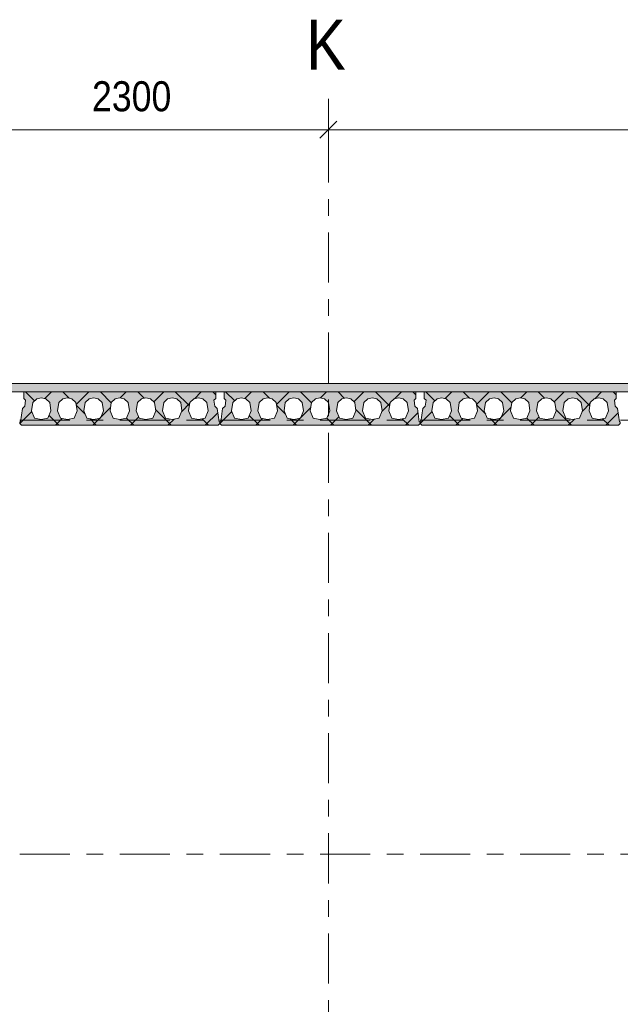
# Model space of a CAD drawing. Header units: millimetres. Extents: x -914 to -73, y -1403 to -809.
# Tile 35 of 79: x -581 to -545, y -1203 to -1144. Entities that reach past the tile are written whole.
import ezdxf

# ---------------------------------------------------------------- set-up
doc = ezdxf.new("R2010")
doc.units = ezdxf.units.MM
for name, pattern in [('XKITLINE00', [0]), ('XKITLINE01', [4, 1, -1, 1, -1]), ('XKITLINE03', [6, 3, -1, 1, -1])]:
    doc.linetypes.add(name, pattern=pattern)
for name, color, linetype, lineweight in [('Offset', 4, 'Continuous', 0), ('Onderdeel', 2, 'Continuous', 0), ('Stramien', 4, 'Continuous', 0)]:
    doc.layers.add(name, color=color, linetype=linetype, lineweight=lineweight)
doc.styles.add('ARIAL', font='arial.ttf')

msp = doc.modelspace()

# ---------------------------------------------------------------- hatches: boundary and pattern name
at = {"layer": 'Onderdeel'}
msp.add_hatch(color=256, dxfattribs=at).paths.add_polyline_path([(-514.814, -1166.246), (-688.818, -1166.246), (-688.818, -1165.746), (-514.814, -1165.746)], flags=17)
h = msp.add_hatch(color=256, dxfattribs=at)
h.paths.add_polyline_path([(-580.719, -1168.246), (-580.819, -1168.146), (-580.819, -1168.046), (-580.769, -1168.046), (-580.654, -1167.24), (-580.512, -1167.099), (-580.463, -1166.752), (-580.569, -1166.646), (-580.569, -1166.246), (-569.069, -1166.246), (-569.069, -1166.646), (-569.175, -1166.752), (-569.125, -1167.099), (-568.984, -1167.24), (-568.869, -1168.046), (-568.819, -1168.046), (-568.819, -1168.146), (-568.919, -1168.246)], flags=17)
h.paths.add_polyline_path([(-579.529, -1166.596), (-579.8, -1166.663), (-580.038, -1166.893), (-580.114, -1167.378), (-579.934, -1167.82), (-579.529, -1167.896), (-579.123, -1167.82), (-578.944, -1167.378), (-579.019, -1166.893), (-579.257, -1166.663)])
h.paths.add_polyline_path([(-577.959, -1166.596), (-578.23, -1166.663), (-578.468, -1166.893), (-578.544, -1167.378), (-578.364, -1167.82), (-577.959, -1167.896), (-577.553, -1167.82), (-577.374, -1167.378), (-577.449, -1166.893), (-577.687, -1166.663)])
h.paths.add_polyline_path([(-576.389, -1166.596), (-576.66, -1166.663), (-576.898, -1166.893), (-576.974, -1167.378), (-576.794, -1167.82), (-576.389, -1167.896), (-575.983, -1167.82), (-575.804, -1167.378), (-575.879, -1166.893), (-576.117, -1166.663)])
h.paths.add_polyline_path([(-574.819, -1166.596), (-575.09, -1166.663), (-575.328, -1166.893), (-575.404, -1167.378), (-575.224, -1167.82), (-574.819, -1167.896), (-574.413, -1167.82), (-574.234, -1167.378), (-574.309, -1166.893), (-574.547, -1166.663)])
h.paths.add_polyline_path([(-573.249, -1166.596), (-573.52, -1166.663), (-573.758, -1166.893), (-573.834, -1167.378), (-573.654, -1167.82), (-573.249, -1167.896), (-572.843, -1167.82), (-572.664, -1167.378), (-572.739, -1166.893), (-572.977, -1166.663)])
h.paths.add_polyline_path([(-571.679, -1166.596), (-571.95, -1166.663), (-572.188, -1166.893), (-572.264, -1167.378), (-572.084, -1167.82), (-571.679, -1167.896), (-571.273, -1167.82), (-571.094, -1167.378), (-571.169, -1166.893), (-571.407, -1166.663)])
h.paths.add_polyline_path([(-570.109, -1166.596), (-570.38, -1166.663), (-570.618, -1166.893), (-570.694, -1167.378), (-570.514, -1167.82), (-570.109, -1167.896), (-569.703, -1167.82), (-569.524, -1167.378), (-569.599, -1166.893), (-569.837, -1166.663)])
h = msp.add_hatch(color=256, dxfattribs=at)
h.paths.add_polyline_path([(-568.719, -1168.246), (-568.819, -1168.146), (-568.819, -1168.046), (-568.769, -1168.046), (-568.654, -1167.24), (-568.512, -1167.099), (-568.463, -1166.752), (-568.569, -1166.646), (-568.569, -1166.246), (-557.069, -1166.246), (-557.069, -1166.646), (-557.175, -1166.752), (-557.125, -1167.099), (-556.984, -1167.24), (-556.869, -1168.046), (-556.819, -1168.046), (-556.819, -1168.146), (-556.919, -1168.246)], flags=17)
h.paths.add_polyline_path([(-567.529, -1166.596), (-567.8, -1166.663), (-568.038, -1166.893), (-568.114, -1167.378), (-567.934, -1167.82), (-567.529, -1167.896), (-567.123, -1167.82), (-566.944, -1167.378), (-567.019, -1166.893), (-567.257, -1166.663)])
h.paths.add_polyline_path([(-565.959, -1166.596), (-566.23, -1166.663), (-566.468, -1166.893), (-566.544, -1167.378), (-566.364, -1167.82), (-565.959, -1167.896), (-565.553, -1167.82), (-565.374, -1167.378), (-565.449, -1166.893), (-565.687, -1166.663)])
h.paths.add_polyline_path([(-564.389, -1166.596), (-564.66, -1166.663), (-564.898, -1166.893), (-564.974, -1167.378), (-564.794, -1167.82), (-564.389, -1167.896), (-563.983, -1167.82), (-563.804, -1167.378), (-563.879, -1166.893), (-564.117, -1166.663)])
h.paths.add_polyline_path([(-562.819, -1166.596), (-563.09, -1166.663), (-563.328, -1166.893), (-563.404, -1167.378), (-563.224, -1167.82), (-562.819, -1167.896), (-562.413, -1167.82), (-562.234, -1167.378), (-562.309, -1166.893), (-562.547, -1166.663)])
h.paths.add_polyline_path([(-561.249, -1166.596), (-561.52, -1166.663), (-561.758, -1166.893), (-561.834, -1167.378), (-561.654, -1167.82), (-561.249, -1167.896), (-560.843, -1167.82), (-560.664, -1167.378), (-560.739, -1166.893), (-560.977, -1166.663)])
h.paths.add_polyline_path([(-559.679, -1166.596), (-559.95, -1166.663), (-560.188, -1166.893), (-560.264, -1167.378), (-560.084, -1167.82), (-559.679, -1167.896), (-559.273, -1167.82), (-559.094, -1167.378), (-559.169, -1166.893), (-559.407, -1166.663)])
h.paths.add_polyline_path([(-558.109, -1166.596), (-558.38, -1166.663), (-558.618, -1166.893), (-558.694, -1167.378), (-558.514, -1167.82), (-558.109, -1167.896), (-557.703, -1167.82), (-557.524, -1167.378), (-557.599, -1166.893), (-557.837, -1166.663)])
h = msp.add_hatch(color=256, dxfattribs=at)
h.paths.add_polyline_path([(-556.719, -1168.246), (-556.819, -1168.146), (-556.819, -1168.046), (-556.769, -1168.046), (-556.654, -1167.24), (-556.512, -1167.099), (-556.463, -1166.752), (-556.569, -1166.646), (-556.569, -1166.246), (-545.069, -1166.246), (-545.069, -1166.646), (-545.175, -1166.752), (-545.125, -1167.099), (-544.984, -1167.24), (-544.869, -1168.046), (-544.819, -1168.046), (-544.819, -1168.146), (-544.919, -1168.246)], flags=17)
h.paths.add_polyline_path([(-555.529, -1166.596), (-555.8, -1166.663), (-556.038, -1166.893), (-556.114, -1167.378), (-555.934, -1167.82), (-555.529, -1167.896), (-555.123, -1167.82), (-554.944, -1167.378), (-555.019, -1166.893), (-555.257, -1166.663)])
h.paths.add_polyline_path([(-553.959, -1166.596), (-554.23, -1166.663), (-554.468, -1166.893), (-554.544, -1167.378), (-554.364, -1167.82), (-553.959, -1167.896), (-553.553, -1167.82), (-553.374, -1167.378), (-553.449, -1166.893), (-553.687, -1166.663)])
h.paths.add_polyline_path([(-552.389, -1166.596), (-552.66, -1166.663), (-552.898, -1166.893), (-552.974, -1167.378), (-552.794, -1167.82), (-552.389, -1167.896), (-551.983, -1167.82), (-551.804, -1167.378), (-551.879, -1166.893), (-552.117, -1166.663)])
h.paths.add_polyline_path([(-550.819, -1166.596), (-551.09, -1166.663), (-551.328, -1166.893), (-551.404, -1167.378), (-551.224, -1167.82), (-550.819, -1167.896), (-550.413, -1167.82), (-550.234, -1167.378), (-550.309, -1166.893), (-550.547, -1166.663)])
h.paths.add_polyline_path([(-549.249, -1166.596), (-549.52, -1166.663), (-549.758, -1166.893), (-549.834, -1167.378), (-549.654, -1167.82), (-549.249, -1167.896), (-548.843, -1167.82), (-548.664, -1167.378), (-548.739, -1166.893), (-548.977, -1166.663)])
h.paths.add_polyline_path([(-547.679, -1166.596), (-547.95, -1166.663), (-548.188, -1166.893), (-548.264, -1167.378), (-548.084, -1167.82), (-547.679, -1167.896), (-547.273, -1167.82), (-547.094, -1167.378), (-547.169, -1166.893), (-547.407, -1166.663)])
h.paths.add_polyline_path([(-546.109, -1166.596), (-546.38, -1166.663), (-546.618, -1166.893), (-546.694, -1167.378), (-546.514, -1167.82), (-546.109, -1167.896), (-545.703, -1167.82), (-545.524, -1167.378), (-545.599, -1166.893), (-545.837, -1166.663)])

# ---------------------------------------------------------------- linework, layer by layer
at = {"layer": 'Offset', "linetype": 'XKITLINE00', "lineweight": 0}
for p, q in [((-562.314, -1152.704), (-562.314, -1148.744)), ((-562.314, -1152.704), (-562.314, -1148.744)), ((-561.805, -1150.035), (-562.823, -1151.053)), ((-561.805, -1150.035), (-562.823, -1151.053)), ((-585.314, -1150.544), (-562.314, -1150.544)), ((-562.314, -1150.544), (-513.814, -1150.544))]:
    msp.add_line(p, q, dxfattribs=at)
at = {"layer": 'Offset'}
msp.add_point((-562.314, -1150.544), dxfattribs=at)
msp.add_point((-562.314, -1150.544), dxfattribs=at)
at = {"layer": 'Onderdeel', "linetype": 'XKITLINE00', "lineweight": 0}
for p, q in [((-514.814, -1165.746), (-688.818, -1165.746)), ((-688.818, -1166.246), (-514.814, -1166.246)), ((-580.569, -1166.646), (-580.569, -1166.246)), ((-569.069, -1166.246), (-580.569, -1166.246)), ((-579.931, -1166.789), (-580.474, -1166.246)), ((-579.32, -1166.648), (-578.919, -1166.246)), ((-577.852, -1166.622), (-578.229, -1166.246)), ((-577.432, -1167.005), (-576.674, -1166.246)), ((-575.328, -1166.902), (-575.984, -1166.246)), ((-574.787, -1166.604), (-574.429, -1166.246)), ((-573.361, -1166.624), (-573.738, -1166.246)), ((-572.786, -1166.848), (-572.184, -1166.246)), ((-570.649, -1167.091), (-571.493, -1166.246)), ((-570.349, -1166.657), (-569.938, -1166.246)), ((-569.069, -1166.426), (-569.248, -1166.246)), ((-569.069, -1166.246), (-569.069, -1166.646)), ((-568.569, -1166.646), (-568.569, -1166.246)), ((-557.069, -1166.246), (-568.569, -1166.246)), ((-567.931, -1166.789), (-568.474, -1166.246)), ((-567.32, -1166.648), (-566.919, -1166.246)), ((-565.852, -1166.622), (-566.229, -1166.246)), ((-565.432, -1167.005), (-564.674, -1166.246)), ((-563.328, -1166.902), (-563.984, -1166.246)), ((-562.787, -1166.604), (-562.429, -1166.246)), ((-561.361, -1166.624), (-561.738, -1166.246)), ((-560.786, -1166.848), (-560.184, -1166.246)), ((-558.649, -1167.091), (-559.493, -1166.246)), ((-558.349, -1166.657), (-557.938, -1166.246)), ((-557.069, -1166.426), (-557.248, -1166.246)), ((-557.069, -1166.246), (-557.069, -1166.646)), ((-556.569, -1166.646), (-556.569, -1166.246)), ((-545.069, -1166.246), (-556.569, -1166.246)), ((-555.931, -1166.789), (-556.474, -1166.246)), ((-555.32, -1166.648), (-554.919, -1166.246)), ((-553.852, -1166.622), (-554.229, -1166.246)), ((-553.432, -1167.005), (-552.674, -1166.246)), ((-551.328, -1166.902), (-551.984, -1166.246)), ((-550.787, -1166.604), (-550.429, -1166.246)), ((-549.361, -1166.624), (-549.738, -1166.246)), ((-548.786, -1166.848), (-548.184, -1166.246)), ((-546.649, -1167.091), (-547.493, -1166.246)), ((-546.349, -1166.657), (-545.938, -1166.246)), ((-545.069, -1166.426), (-545.248, -1166.246)), ((-545.069, -1166.246), (-545.069, -1166.646)), ((-580.463, -1166.752), (-580.569, -1166.646)), ((-580.512, -1167.099), (-580.463, -1166.752)), ((-580.038, -1166.893), (-580.114, -1167.378)), ((-579.8, -1166.663), (-580.038, -1166.893)), ((-580.038, -1166.893), (-580.037, -1166.893)), ((-579.529, -1166.596), (-579.8, -1166.663)), ((-579.257, -1166.663), (-579.529, -1166.596)), ((-579.019, -1166.893), (-579.257, -1166.663)), ((-579.257, -1166.663), (-579.257, -1166.663)), ((-578.944, -1167.378), (-579.019, -1166.893)), ((-578.468, -1166.893), (-578.544, -1167.378)), ((-578.23, -1166.663), (-578.468, -1166.893)), ((-578.468, -1166.893), (-578.467, -1166.893)), ((-577.959, -1166.596), (-578.23, -1166.663)), ((-577.687, -1166.663), (-577.959, -1166.596)), ((-577.449, -1166.893), (-577.687, -1166.663)), ((-577.687, -1166.663), (-577.687, -1166.663)), ((-577.374, -1167.378), (-577.449, -1166.893)), ((-576.898, -1166.893), (-576.974, -1167.378)), ((-576.66, -1166.663), (-576.898, -1166.893)), ((-576.898, -1166.893), (-576.897, -1166.893)), ((-576.389, -1166.596), (-576.66, -1166.663)), ((-576.117, -1166.663), (-576.389, -1166.596)), ((-575.879, -1166.893), (-576.117, -1166.663)), ((-576.117, -1166.663), (-576.117, -1166.663)), ((-575.804, -1167.378), (-575.879, -1166.893)), ((-575.328, -1166.893), (-575.404, -1167.378)), ((-575.09, -1166.663), (-575.328, -1166.893)), ((-575.328, -1166.893), (-575.327, -1166.893)), ((-574.819, -1166.596), (-575.09, -1166.663)), ((-574.547, -1166.663), (-574.819, -1166.596)), ((-574.309, -1166.893), (-574.547, -1166.663)), ((-574.547, -1166.663), (-574.547, -1166.663)), ((-574.234, -1167.378), (-574.309, -1166.893)), ((-573.758, -1166.893), (-573.834, -1167.378)), ((-573.52, -1166.663), (-573.758, -1166.893)), ((-573.758, -1166.893), (-573.757, -1166.893)), ((-573.249, -1166.596), (-573.52, -1166.663)), ((-572.977, -1166.663), (-573.249, -1166.596)), ((-572.739, -1166.893), (-572.977, -1166.663)), ((-572.977, -1166.663), (-572.977, -1166.663)), ((-572.664, -1167.378), (-572.739, -1166.893)), ((-572.188, -1166.893), (-572.264, -1167.378)), ((-571.95, -1166.663), (-572.188, -1166.893)), ((-572.188, -1166.893), (-572.187, -1166.893)), ((-571.679, -1166.596), (-571.95, -1166.663)), ((-571.407, -1166.663), (-571.679, -1166.596)), ((-571.169, -1166.893), (-571.407, -1166.663)), ((-571.407, -1166.663), (-571.407, -1166.663)), ((-571.094, -1167.378), (-571.169, -1166.893)), ((-571.11, -1167.418), (-570.622, -1166.93)), ((-570.618, -1166.893), (-570.694, -1167.378)), ((-570.38, -1166.663), (-570.618, -1166.893)), ((-570.618, -1166.893), (-570.617, -1166.893)), ((-570.109, -1166.596), (-570.38, -1166.663)), ((-569.837, -1166.663), (-570.109, -1166.596)), ((-569.599, -1166.893), (-569.837, -1166.663)), ((-569.837, -1166.663), (-569.837, -1166.663)), ((-569.524, -1167.378), (-569.599, -1166.893)), ((-569.069, -1166.646), (-569.175, -1166.752)), ((-569.175, -1166.752), (-569.174, -1166.752)), ((-569.175, -1166.752), (-569.125, -1167.099)), ((-569.069, -1166.646), (-569.068, -1166.646)), ((-568.463, -1166.752), (-568.569, -1166.646)), ((-568.512, -1167.099), (-568.463, -1166.752)), ((-568.038, -1166.893), (-568.114, -1167.378)), ((-567.8, -1166.663), (-568.038, -1166.893)), ((-568.038, -1166.893), (-568.037, -1166.893)), ((-567.529, -1166.596), (-567.8, -1166.663)), ((-567.257, -1166.663), (-567.529, -1166.596)), ((-567.019, -1166.893), (-567.257, -1166.663)), ((-567.257, -1166.663), (-567.257, -1166.663)), ((-566.944, -1167.378), (-567.019, -1166.893)), ((-566.468, -1166.893), (-566.544, -1167.378)), ((-566.23, -1166.663), (-566.468, -1166.893)), ((-566.468, -1166.893), (-566.467, -1166.893)), ((-565.959, -1166.596), (-566.23, -1166.663)), ((-565.687, -1166.663), (-565.959, -1166.596)), ((-565.449, -1166.893), (-565.687, -1166.663)), ((-565.687, -1166.663), (-565.687, -1166.663)), ((-565.374, -1167.378), (-565.449, -1166.893)), ((-564.898, -1166.893), (-564.974, -1167.378)), ((-564.66, -1166.663), (-564.898, -1166.893)), ((-564.898, -1166.893), (-564.897, -1166.893)), ((-564.389, -1166.596), (-564.66, -1166.663)), ((-564.117, -1166.663), (-564.389, -1166.596)), ((-563.879, -1166.893), (-564.117, -1166.663)), ((-564.117, -1166.663), (-564.117, -1166.663)), ((-563.804, -1167.378), (-563.879, -1166.893)), ((-563.328, -1166.893), (-563.404, -1167.378)), ((-563.09, -1166.663), (-563.328, -1166.893)), ((-563.328, -1166.893), (-563.327, -1166.893)), ((-562.819, -1166.596), (-563.09, -1166.663)), ((-562.547, -1166.663), (-562.819, -1166.596)), ((-562.309, -1166.893), (-562.547, -1166.663)), ((-562.547, -1166.663), (-562.547, -1166.663)), ((-562.234, -1167.378), (-562.309, -1166.893)), ((-561.758, -1166.893), (-561.834, -1167.378)), ((-561.52, -1166.663), (-561.758, -1166.893)), ((-561.758, -1166.893), (-561.757, -1166.893)), ((-561.249, -1166.596), (-561.52, -1166.663)), ((-560.977, -1166.663), (-561.249, -1166.596)), ((-560.739, -1166.893), (-560.977, -1166.663)), ((-560.977, -1166.663), (-560.977, -1166.663)), ((-560.664, -1167.378), (-560.739, -1166.893)), ((-560.188, -1166.893), (-560.264, -1167.378)), ((-559.95, -1166.663), (-560.188, -1166.893)), ((-560.188, -1166.893), (-560.187, -1166.893)), ((-559.679, -1166.596), (-559.95, -1166.663)), ((-559.407, -1166.663), (-559.679, -1166.596)), ((-559.169, -1166.893), (-559.407, -1166.663)), ((-559.407, -1166.663), (-559.407, -1166.663)), ((-559.094, -1167.378), (-559.169, -1166.893)), ((-559.11, -1167.418), (-558.622, -1166.93)), ((-558.618, -1166.893), (-558.694, -1167.378)), ((-558.38, -1166.663), (-558.618, -1166.893)), ((-558.618, -1166.893), (-558.617, -1166.893)), ((-558.109, -1166.596), (-558.38, -1166.663)), ((-557.837, -1166.663), (-558.109, -1166.596)), ((-557.599, -1166.893), (-557.837, -1166.663)), ((-557.837, -1166.663), (-557.837, -1166.663)), ((-557.524, -1167.378), (-557.599, -1166.893)), ((-557.069, -1166.646), (-557.175, -1166.752)), ((-557.175, -1166.752), (-557.174, -1166.752)), ((-557.175, -1166.752), (-557.125, -1167.099)), ((-557.069, -1166.646), (-557.068, -1166.646)), ((-556.463, -1166.752), (-556.569, -1166.646)), ((-556.512, -1167.099), (-556.463, -1166.752)), ((-556.038, -1166.893), (-556.114, -1167.378)), ((-555.8, -1166.663), (-556.038, -1166.893)), ((-556.038, -1166.893), (-556.037, -1166.893)), ((-555.529, -1166.596), (-555.8, -1166.663)), ((-555.257, -1166.663), (-555.529, -1166.596)), ((-555.019, -1166.893), (-555.257, -1166.663)), ((-555.257, -1166.663), (-555.257, -1166.663)), ((-554.944, -1167.378), (-555.019, -1166.893)), ((-554.468, -1166.893), (-554.544, -1167.378)), ((-554.23, -1166.663), (-554.468, -1166.893)), ((-554.468, -1166.893), (-554.467, -1166.893)), ((-553.959, -1166.596), (-554.23, -1166.663)), ((-553.687, -1166.663), (-553.959, -1166.596)), ((-553.449, -1166.893), (-553.687, -1166.663)), ((-553.687, -1166.663), (-553.687, -1166.663)), ((-553.374, -1167.378), (-553.449, -1166.893)), ((-552.898, -1166.893), (-552.974, -1167.378)), ((-552.66, -1166.663), (-552.898, -1166.893)), ((-552.898, -1166.893), (-552.897, -1166.893)), ((-552.389, -1166.596), (-552.66, -1166.663)), ((-552.117, -1166.663), (-552.389, -1166.596)), ((-551.879, -1166.893), (-552.117, -1166.663)), ((-552.117, -1166.663), (-552.117, -1166.663)), ((-551.804, -1167.378), (-551.879, -1166.893)), ((-551.328, -1166.893), (-551.404, -1167.378)), ((-551.09, -1166.663), (-551.328, -1166.893)), ((-551.328, -1166.893), (-551.327, -1166.893)), ((-550.819, -1166.596), (-551.09, -1166.663)), ((-550.547, -1166.663), (-550.819, -1166.596)), ((-550.309, -1166.893), (-550.547, -1166.663)), ((-550.547, -1166.663), (-550.547, -1166.663)), ((-550.234, -1167.378), (-550.309, -1166.893)), ((-549.758, -1166.893), (-549.834, -1167.378)), ((-549.52, -1166.663), (-549.758, -1166.893)), ((-549.758, -1166.893), (-549.757, -1166.893)), ((-549.249, -1166.596), (-549.52, -1166.663)), ((-548.977, -1166.663), (-549.249, -1166.596)), ((-548.739, -1166.893), (-548.977, -1166.663)), ((-548.977, -1166.663), (-548.977, -1166.663)), ((-548.664, -1167.378), (-548.739, -1166.893)), ((-548.188, -1166.893), (-548.264, -1167.378)), ((-547.95, -1166.663), (-548.188, -1166.893)), ((-548.188, -1166.893), (-548.187, -1166.893)), ((-547.679, -1166.596), (-547.95, -1166.663)), ((-547.407, -1166.663), (-547.679, -1166.596)), ((-547.169, -1166.893), (-547.407, -1166.663)), ((-547.407, -1166.663), (-547.407, -1166.663)), ((-547.094, -1167.378), (-547.169, -1166.893)), ((-547.11, -1167.418), (-546.622, -1166.93)), ((-546.618, -1166.893), (-546.694, -1167.378)), ((-546.38, -1166.663), (-546.618, -1166.893)), ((-546.618, -1166.893), (-546.617, -1166.893)), ((-546.109, -1166.596), (-546.38, -1166.663)), ((-545.837, -1166.663), (-546.109, -1166.596)), ((-545.599, -1166.893), (-545.837, -1166.663)), ((-545.837, -1166.663), (-545.837, -1166.663)), ((-545.524, -1167.378), (-545.599, -1166.893)), ((-545.069, -1166.646), (-545.175, -1166.752)), ((-545.175, -1166.752), (-545.174, -1166.752)), ((-545.175, -1166.752), (-545.125, -1167.099)), ((-545.069, -1166.646), (-545.068, -1166.646)), ((-580.819, -1168.146), (-580.095, -1167.423)), ((-580.769, -1168.046), (-580.654, -1167.24)), ((-580.654, -1167.24), (-580.512, -1167.099)), ((-580.114, -1167.378), (-580.113, -1167.378)), ((-580.114, -1167.378), (-579.934, -1167.82)), ((-579.123, -1167.82), (-578.944, -1167.378)), ((-578.544, -1167.378), (-578.543, -1167.378)), ((-578.544, -1167.378), (-578.364, -1167.82)), ((-577.553, -1167.82), (-577.374, -1167.378)), ((-576.889, -1167.586), (-577.425, -1167.05)), ((-576.974, -1167.378), (-576.973, -1167.378)), ((-576.974, -1167.378), (-576.794, -1167.82)), ((-575.991, -1167.809), (-575.375, -1167.192)), ((-575.983, -1167.82), (-575.804, -1167.378)), ((-575.404, -1167.378), (-575.403, -1167.378)), ((-575.404, -1167.378), (-575.224, -1167.82)), ((-574.413, -1167.82), (-574.234, -1167.378)), ((-573.834, -1167.378), (-573.833, -1167.378)), ((-573.834, -1167.378), (-573.654, -1167.82)), ((-572.843, -1167.82), (-572.664, -1167.378)), ((-571.738, -1168.246), (-572.674, -1167.31)), ((-572.264, -1167.378), (-572.263, -1167.378)), ((-572.264, -1167.378), (-572.084, -1167.82)), ((-571.273, -1167.82), (-571.094, -1167.378)), ((-570.694, -1167.378), (-570.514, -1167.82)), ((-570.694, -1167.378), (-570.693, -1167.378)), ((-569.703, -1167.82), (-569.524, -1167.378)), ((-569.693, -1168.246), (-568.947, -1167.5)), ((-569.125, -1167.099), (-569.125, -1167.099)), ((-569.125, -1167.099), (-568.984, -1167.24)), ((-568.984, -1167.24), (-568.983, -1167.24)), ((-568.984, -1167.24), (-568.869, -1168.046)), ((-568.819, -1168.146), (-568.095, -1167.423)), ((-568.769, -1168.046), (-568.654, -1167.24)), ((-568.654, -1167.24), (-568.512, -1167.099)), ((-568.114, -1167.378), (-568.113, -1167.378)), ((-568.114, -1167.378), (-567.934, -1167.82)), ((-567.123, -1167.82), (-566.944, -1167.378)), ((-566.544, -1167.378), (-566.543, -1167.378)), ((-566.544, -1167.378), (-566.364, -1167.82)), ((-565.553, -1167.82), (-565.374, -1167.378)), ((-564.889, -1167.586), (-565.425, -1167.05)), ((-564.974, -1167.378), (-564.973, -1167.378)), ((-564.974, -1167.378), (-564.794, -1167.82)), ((-563.991, -1167.809), (-563.375, -1167.192)), ((-563.983, -1167.82), (-563.804, -1167.378)), ((-563.404, -1167.378), (-563.403, -1167.378)), ((-563.404, -1167.378), (-563.224, -1167.82)), ((-562.413, -1167.82), (-562.234, -1167.378)), ((-561.834, -1167.378), (-561.833, -1167.378)), ((-561.834, -1167.378), (-561.654, -1167.82)), ((-560.843, -1167.82), (-560.664, -1167.378)), ((-559.738, -1168.246), (-560.674, -1167.31)), ((-560.264, -1167.378), (-560.263, -1167.378)), ((-560.264, -1167.378), (-560.084, -1167.82)), ((-559.273, -1167.82), (-559.094, -1167.378)), ((-558.694, -1167.378), (-558.514, -1167.82)), ((-558.694, -1167.378), (-558.693, -1167.378)), ((-557.703, -1167.82), (-557.524, -1167.378)), ((-557.693, -1168.246), (-556.947, -1167.5)), ((-557.125, -1167.099), (-557.125, -1167.099)), ((-557.125, -1167.099), (-556.984, -1167.24)), ((-556.984, -1167.24), (-556.983, -1167.24)), ((-556.984, -1167.24), (-556.869, -1168.046)), ((-556.819, -1168.146), (-556.095, -1167.423)), ((-556.769, -1168.046), (-556.654, -1167.24)), ((-556.654, -1167.24), (-556.512, -1167.099)), ((-556.114, -1167.378), (-556.113, -1167.378)), ((-556.114, -1167.378), (-555.934, -1167.82)), ((-555.123, -1167.82), (-554.944, -1167.378)), ((-554.544, -1167.378), (-554.543, -1167.378)), ((-554.544, -1167.378), (-554.364, -1167.82)), ((-553.553, -1167.82), (-553.374, -1167.378)), ((-552.889, -1167.586), (-553.425, -1167.05)), ((-552.974, -1167.378), (-552.973, -1167.378)), ((-552.974, -1167.378), (-552.794, -1167.82)), ((-551.991, -1167.809), (-551.375, -1167.192)), ((-551.983, -1167.82), (-551.804, -1167.378)), ((-551.404, -1167.378), (-551.403, -1167.378)), ((-551.404, -1167.378), (-551.224, -1167.82)), ((-550.413, -1167.82), (-550.234, -1167.378)), ((-549.834, -1167.378), (-549.833, -1167.378)), ((-549.834, -1167.378), (-549.654, -1167.82)), ((-548.843, -1167.82), (-548.664, -1167.378)), ((-547.738, -1168.246), (-548.674, -1167.31)), ((-548.264, -1167.378), (-548.263, -1167.378)), ((-548.264, -1167.378), (-548.084, -1167.82)), ((-547.273, -1167.82), (-547.094, -1167.378)), ((-546.694, -1167.378), (-546.514, -1167.82)), ((-546.694, -1167.378), (-546.693, -1167.378)), ((-545.703, -1167.82), (-545.524, -1167.378)), ((-545.693, -1168.246), (-544.947, -1167.5)), ((-545.125, -1167.099), (-545.125, -1167.099)), ((-545.125, -1167.099), (-544.984, -1167.24)), ((-544.984, -1167.24), (-544.983, -1167.24)), ((-544.984, -1167.24), (-544.869, -1168.046)), ((-580.819, -1168.146), (-580.819, -1168.046)), ((-580.769, -1168.046), (-580.819, -1168.046)), ((-580.719, -1168.246), (-580.819, -1168.146)), ((-579.934, -1167.82), (-579.529, -1167.896)), ((-579.529, -1167.896), (-579.123, -1167.82)), ((-578.474, -1168.246), (-579.059, -1167.661)), ((-578.674, -1168.246), (-578.266, -1167.838)), ((-578.364, -1167.82), (-577.959, -1167.896)), ((-577.959, -1167.896), (-577.553, -1167.82)), ((-576.794, -1167.82), (-576.389, -1167.896)), ((-576.229, -1168.246), (-576.623, -1167.852)), ((-576.429, -1168.246), (-576.006, -1167.824)), ((-576.389, -1167.896), (-575.983, -1167.82)), ((-575.224, -1167.82), (-574.819, -1167.896)), ((-574.819, -1167.896), (-574.413, -1167.82)), ((-573.984, -1168.246), (-574.413, -1167.817)), ((-574.184, -1168.246), (-573.684, -1167.746)), ((-573.654, -1167.82), (-573.249, -1167.896)), ((-573.249, -1167.896), (-572.843, -1167.82)), ((-572.084, -1167.82), (-571.679, -1167.896)), ((-571.938, -1168.246), (-571.567, -1167.875)), ((-571.679, -1167.896), (-571.273, -1167.82)), ((-570.514, -1167.82), (-570.109, -1167.896)), ((-570.109, -1167.896), (-569.703, -1167.82)), ((-569.493, -1168.246), (-569.886, -1167.854)), ((-568.919, -1168.246), (-568.819, -1168.146)), ((-568.819, -1168.046), (-568.869, -1168.046)), ((-568.819, -1168.046), (-568.819, -1168.146)), ((-568.819, -1168.146), (-568.819, -1168.046)), ((-568.769, -1168.046), (-568.819, -1168.046)), ((-568.719, -1168.246), (-568.819, -1168.146)), ((-567.934, -1167.82), (-567.529, -1167.896)), ((-567.529, -1167.896), (-567.123, -1167.82)), ((-566.474, -1168.246), (-567.059, -1167.661)), ((-566.674, -1168.246), (-566.266, -1167.838)), ((-566.364, -1167.82), (-565.959, -1167.896)), ((-565.959, -1167.896), (-565.553, -1167.82)), ((-564.794, -1167.82), (-564.389, -1167.896)), ((-564.229, -1168.246), (-564.623, -1167.852)), ((-564.429, -1168.246), (-564.006, -1167.824)), ((-564.389, -1167.896), (-563.983, -1167.82)), ((-563.224, -1167.82), (-562.819, -1167.896)), ((-562.819, -1167.896), (-562.413, -1167.82)), ((-561.984, -1168.246), (-562.413, -1167.817)), ((-562.184, -1168.246), (-561.684, -1167.746)), ((-561.654, -1167.82), (-561.249, -1167.896)), ((-561.249, -1167.896), (-560.843, -1167.82)), ((-560.084, -1167.82), (-559.679, -1167.896)), ((-559.938, -1168.246), (-559.567, -1167.875)), ((-559.679, -1167.896), (-559.273, -1167.82)), ((-558.514, -1167.82), (-558.109, -1167.896)), ((-558.109, -1167.896), (-557.703, -1167.82)), ((-557.493, -1168.246), (-557.886, -1167.854)), ((-556.919, -1168.246), (-556.819, -1168.146)), ((-556.819, -1168.046), (-556.869, -1168.046)), ((-556.819, -1168.046), (-556.819, -1168.146)), ((-556.819, -1168.146), (-556.819, -1168.046)), ((-556.769, -1168.046), (-556.819, -1168.046)), ((-556.719, -1168.246), (-556.819, -1168.146)), ((-555.934, -1167.82), (-555.529, -1167.896)), ((-555.529, -1167.896), (-555.123, -1167.82)), ((-554.474, -1168.246), (-555.059, -1167.661)), ((-554.674, -1168.246), (-554.266, -1167.838)), ((-554.364, -1167.82), (-553.959, -1167.896)), ((-553.959, -1167.896), (-553.553, -1167.82)), ((-552.794, -1167.82), (-552.389, -1167.896)), ((-552.229, -1168.246), (-552.623, -1167.852)), ((-552.429, -1168.246), (-552.006, -1167.824)), ((-552.389, -1167.896), (-551.983, -1167.82)), ((-551.224, -1167.82), (-550.819, -1167.896)), ((-550.819, -1167.896), (-550.413, -1167.82)), ((-549.984, -1168.246), (-550.413, -1167.817)), ((-550.184, -1168.246), (-549.684, -1167.746)), ((-549.654, -1167.82), (-549.249, -1167.896)), ((-549.249, -1167.896), (-548.843, -1167.82)), ((-548.084, -1167.82), (-547.679, -1167.896)), ((-547.938, -1168.246), (-547.567, -1167.875)), ((-547.679, -1167.896), (-547.273, -1167.82)), ((-546.514, -1167.82), (-546.109, -1167.896)), ((-546.109, -1167.896), (-545.703, -1167.82)), ((-545.493, -1168.246), (-545.886, -1167.854)), ((-544.919, -1168.246), (-544.819, -1168.146)), ((-544.819, -1168.046), (-544.869, -1168.046)), ((-544.819, -1168.046), (-544.819, -1168.146)), ((-568.918, -1168.246), (-580.719, -1168.246)), ((-556.918, -1168.246), (-568.719, -1168.246)), ((-544.918, -1168.246), (-556.719, -1168.246))]:
    msp.add_line(p, q, dxfattribs=at)
at = {"layer": 'Onderdeel', "linetype": 'XKITLINE01', "lineweight": 0}
for p, q in [((-580.569, -1166.246), (-580.568, -1166.246)), ((-569.068, -1166.246), (-569.069, -1166.246)), ((-568.569, -1166.246), (-568.568, -1166.246)), ((-557.068, -1166.246), (-557.069, -1166.246)), ((-556.569, -1166.246), (-556.568, -1166.246)), ((-545.068, -1166.246), (-545.069, -1166.246)), ((-580.569, -1166.646), (-580.568, -1166.646)), ((-580.463, -1166.752), (-580.462, -1166.752)), ((-579.8, -1166.663), (-579.8, -1166.663)), ((-579.529, -1166.596), (-579.528, -1166.596)), ((-579.019, -1166.893), (-579.019, -1166.893)), ((-578.23, -1166.663), (-578.23, -1166.663)), ((-577.959, -1166.596), (-577.958, -1166.596)), ((-577.449, -1166.893), (-577.449, -1166.893)), ((-576.66, -1166.663), (-576.66, -1166.663)), ((-576.389, -1166.596), (-576.388, -1166.596)), ((-575.879, -1166.893), (-575.879, -1166.893)), ((-575.09, -1166.663), (-575.09, -1166.663)), ((-574.819, -1166.596), (-574.818, -1166.596)), ((-574.309, -1166.893), (-574.309, -1166.893)), ((-573.52, -1166.663), (-573.52, -1166.663)), ((-573.249, -1166.596), (-573.248, -1166.596)), ((-572.739, -1166.893), (-572.739, -1166.893)), ((-571.95, -1166.663), (-571.95, -1166.663)), ((-571.679, -1166.596), (-571.678, -1166.596)), ((-571.169, -1166.893), (-571.169, -1166.893)), ((-570.38, -1166.663), (-570.38, -1166.663)), ((-570.109, -1166.596), (-570.108, -1166.596)), ((-569.599, -1166.893), (-569.599, -1166.893)), ((-568.569, -1166.646), (-568.568, -1166.646)), ((-568.463, -1166.752), (-568.462, -1166.752)), ((-567.8, -1166.663), (-567.8, -1166.663)), ((-567.529, -1166.596), (-567.528, -1166.596)), ((-567.019, -1166.893), (-567.019, -1166.893)), ((-566.23, -1166.663), (-566.23, -1166.663)), ((-565.959, -1166.596), (-565.958, -1166.596)), ((-565.449, -1166.893), (-565.449, -1166.893)), ((-564.66, -1166.663), (-564.66, -1166.663)), ((-564.389, -1166.596), (-564.388, -1166.596)), ((-563.879, -1166.893), (-563.879, -1166.893)), ((-563.09, -1166.663), (-563.09, -1166.663)), ((-562.819, -1166.596), (-562.818, -1166.596)), ((-562.309, -1166.893), (-562.309, -1166.893)), ((-561.52, -1166.663), (-561.52, -1166.663)), ((-561.249, -1166.596), (-561.248, -1166.596)), ((-560.739, -1166.893), (-560.739, -1166.893)), ((-559.95, -1166.663), (-559.95, -1166.663)), ((-559.679, -1166.596), (-559.678, -1166.596)), ((-559.169, -1166.893), (-559.169, -1166.893)), ((-558.38, -1166.663), (-558.38, -1166.663)), ((-558.109, -1166.596), (-558.108, -1166.596)), ((-557.599, -1166.893), (-557.599, -1166.893)), ((-556.569, -1166.646), (-556.568, -1166.646)), ((-556.463, -1166.752), (-556.462, -1166.752)), ((-555.8, -1166.663), (-555.8, -1166.663)), ((-555.529, -1166.596), (-555.528, -1166.596)), ((-555.019, -1166.893), (-555.019, -1166.893)), ((-554.23, -1166.663), (-554.23, -1166.663)), ((-553.959, -1166.596), (-553.958, -1166.596)), ((-553.449, -1166.893), (-553.449, -1166.893)), ((-552.66, -1166.663), (-552.66, -1166.663)), ((-552.389, -1166.596), (-552.388, -1166.596)), ((-551.879, -1166.893), (-551.879, -1166.893)), ((-551.09, -1166.663), (-551.09, -1166.663)), ((-550.819, -1166.596), (-550.818, -1166.596)), ((-550.309, -1166.893), (-550.309, -1166.893)), ((-549.52, -1166.663), (-549.52, -1166.663)), ((-549.249, -1166.596), (-549.248, -1166.596)), ((-548.739, -1166.893), (-548.739, -1166.893)), ((-547.95, -1166.663), (-547.95, -1166.663)), ((-547.679, -1166.596), (-547.678, -1166.596)), ((-547.169, -1166.893), (-547.169, -1166.893)), ((-546.38, -1166.663), (-546.38, -1166.663)), ((-546.109, -1166.596), (-546.108, -1166.596)), ((-545.599, -1166.893), (-545.599, -1166.893)), ((-580.654, -1167.24), (-580.653, -1167.24)), ((-580.512, -1167.099), (-580.512, -1167.099)), ((-578.944, -1167.378), (-578.943, -1167.378)), ((-577.374, -1167.378), (-577.373, -1167.378)), ((-575.804, -1167.378), (-575.803, -1167.378)), ((-574.234, -1167.378), (-574.233, -1167.378)), ((-572.664, -1167.378), (-572.663, -1167.378)), ((-571.094, -1167.378), (-571.093, -1167.378)), ((-569.524, -1167.378), (-569.523, -1167.378)), ((-568.654, -1167.24), (-568.653, -1167.24)), ((-568.512, -1167.099), (-568.512, -1167.099)), ((-566.944, -1167.378), (-566.943, -1167.378)), ((-565.374, -1167.378), (-565.373, -1167.378)), ((-563.804, -1167.378), (-563.803, -1167.378)), ((-562.234, -1167.378), (-562.233, -1167.378)), ((-560.664, -1167.378), (-560.663, -1167.378)), ((-559.094, -1167.378), (-559.093, -1167.378)), ((-557.524, -1167.378), (-557.523, -1167.378)), ((-556.654, -1167.24), (-556.653, -1167.24)), ((-556.512, -1167.099), (-556.512, -1167.099)), ((-554.944, -1167.378), (-554.943, -1167.378)), ((-553.374, -1167.378), (-553.373, -1167.378)), ((-551.804, -1167.378), (-551.803, -1167.378)), ((-550.234, -1167.378), (-550.233, -1167.378)), ((-548.664, -1167.378), (-548.663, -1167.378)), ((-547.094, -1167.378), (-547.093, -1167.378)), ((-545.524, -1167.378), (-545.523, -1167.378)), ((-580.818, -1168.046), (-580.819, -1168.046)), ((-580.819, -1168.046), (-580.818, -1168.046)), ((-580.819, -1168.146), (-580.818, -1168.146)), ((-580.819, -1168.146), (-580.818, -1168.146)), ((-580.768, -1168.046), (-580.769, -1168.046)), ((-579.934, -1167.82), (-579.933, -1167.82)), ((-579.529, -1167.896), (-579.528, -1167.896)), ((-579.123, -1167.82), (-579.123, -1167.82)), ((-578.364, -1167.82), (-578.363, -1167.82)), ((-577.959, -1167.896), (-577.958, -1167.896)), ((-577.553, -1167.82), (-577.553, -1167.82)), ((-576.794, -1167.82), (-576.793, -1167.82)), ((-576.389, -1167.896), (-576.388, -1167.896)), ((-575.983, -1167.82), (-575.983, -1167.82)), ((-575.224, -1167.82), (-575.223, -1167.82)), ((-574.819, -1167.896), (-574.818, -1167.896)), ((-574.413, -1167.82), (-574.413, -1167.82)), ((-573.654, -1167.82), (-573.653, -1167.82)), ((-573.249, -1167.896), (-573.248, -1167.896)), ((-572.843, -1167.82), (-572.843, -1167.82)), ((-572.084, -1167.82), (-572.083, -1167.82)), ((-571.679, -1167.896), (-571.678, -1167.896)), ((-571.273, -1167.82), (-571.273, -1167.82)), ((-570.514, -1167.82), (-570.513, -1167.82)), ((-570.109, -1167.896), (-570.108, -1167.896)), ((-569.703, -1167.82), (-569.703, -1167.82)), ((-568.869, -1168.046), (-568.868, -1168.046)), ((-568.818, -1168.046), (-568.819, -1168.046)), ((-568.819, -1168.046), (-568.818, -1168.046)), ((-568.819, -1168.146), (-568.818, -1168.146)), ((-568.819, -1168.146), (-568.818, -1168.146)), ((-568.768, -1168.046), (-568.769, -1168.046)), ((-567.934, -1167.82), (-567.933, -1167.82)), ((-567.529, -1167.896), (-567.528, -1167.896)), ((-567.123, -1167.82), (-567.123, -1167.82)), ((-566.364, -1167.82), (-566.363, -1167.82)), ((-565.959, -1167.896), (-565.958, -1167.896)), ((-565.553, -1167.82), (-565.553, -1167.82)), ((-564.794, -1167.82), (-564.793, -1167.82)), ((-564.389, -1167.896), (-564.388, -1167.896)), ((-563.983, -1167.82), (-563.983, -1167.82)), ((-563.224, -1167.82), (-563.223, -1167.82)), ((-562.819, -1167.896), (-562.818, -1167.896)), ((-562.413, -1167.82), (-562.413, -1167.82)), ((-561.654, -1167.82), (-561.653, -1167.82)), ((-561.249, -1167.896), (-561.248, -1167.896)), ((-560.843, -1167.82), (-560.843, -1167.82)), ((-560.084, -1167.82), (-560.083, -1167.82)), ((-559.679, -1167.896), (-559.678, -1167.896)), ((-559.273, -1167.82), (-559.273, -1167.82)), ((-558.514, -1167.82), (-558.513, -1167.82)), ((-558.109, -1167.896), (-558.108, -1167.896)), ((-557.703, -1167.82), (-557.703, -1167.82)), ((-556.869, -1168.046), (-556.868, -1168.046)), ((-556.818, -1168.046), (-556.819, -1168.046)), ((-556.819, -1168.046), (-556.818, -1168.046)), ((-556.819, -1168.146), (-556.818, -1168.146)), ((-556.819, -1168.146), (-556.818, -1168.146)), ((-556.768, -1168.046), (-556.769, -1168.046)), ((-555.934, -1167.82), (-555.933, -1167.82)), ((-555.529, -1167.896), (-555.528, -1167.896)), ((-555.123, -1167.82), (-555.123, -1167.82)), ((-554.364, -1167.82), (-554.363, -1167.82)), ((-553.959, -1167.896), (-553.958, -1167.896)), ((-553.553, -1167.82), (-553.553, -1167.82)), ((-552.794, -1167.82), (-552.793, -1167.82)), ((-552.389, -1167.896), (-552.388, -1167.896)), ((-551.983, -1167.82), (-551.983, -1167.82)), ((-551.224, -1167.82), (-551.223, -1167.82)), ((-550.819, -1167.896), (-550.818, -1167.896)), ((-550.413, -1167.82), (-550.413, -1167.82)), ((-549.654, -1167.82), (-549.653, -1167.82)), ((-549.249, -1167.896), (-549.248, -1167.896)), ((-548.843, -1167.82), (-548.843, -1167.82)), ((-548.084, -1167.82), (-548.083, -1167.82)), ((-547.679, -1167.896), (-547.678, -1167.896)), ((-547.273, -1167.82), (-547.273, -1167.82)), ((-546.514, -1167.82), (-546.513, -1167.82)), ((-546.109, -1167.896), (-546.108, -1167.896)), ((-545.703, -1167.82), (-545.703, -1167.82)), ((-544.869, -1168.046), (-544.868, -1168.046)), ((-544.818, -1168.046), (-544.819, -1168.046)), ((-544.819, -1168.146), (-544.818, -1168.146))]:
    msp.add_line(p, q, dxfattribs=at)
at = {"layer": 'Stramien', "linetype": 'XKITLINE03', "lineweight": 0}
for p, q in [((-562.315, -1375.696), (-562.315, -1147.946)), ((-880.815, -1167.946), (-445.815, -1167.946)), ((-880.815, -1193.946), (-445.815, -1193.946))]:
    msp.add_line(p, q, dxfattribs=at)

# ---------------------------------------------------------------- texts
at = {"layer": 'Offset', "style": 'ARIAL', "width": 0.85}
msp.add_text('2300', height=1.8, dxfattribs=at).set_placement((-576.484, -1149.434))
at = {"layer": 'Stramien', "style": 'ARIAL', "width": 0.85}
msp.add_text('K', height=3, dxfattribs=at).set_placement((-563.649, -1146.946))

doc.saveas('drawing.dxf')
